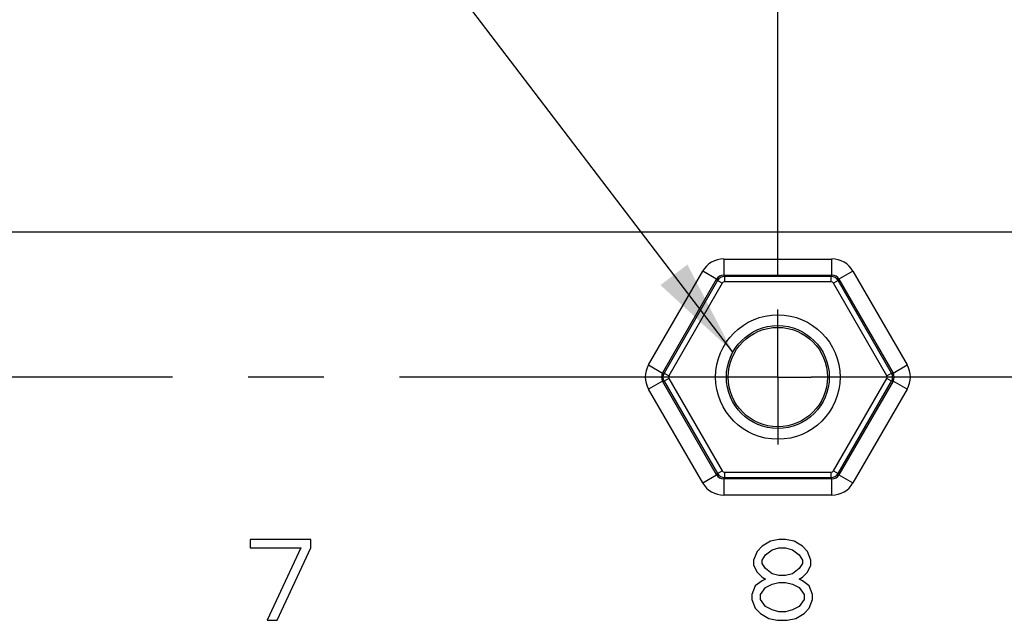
# Model space of a CAD drawing. Header units: inches. Extents: x 0 to 34, y 0 to 22.
# Tile 168 of 224: x 13.9 to 15.7, y 16.8 to 17.9. Entities that reach past the tile are written whole.
import ezdxf

# ---------------------------------------------------------------- set-up
doc = ezdxf.new("R2010")
doc.units = ezdxf.units.IN
doc.header["$LTSCALE"] = 1.87
doc.header["$MEASUREMENT"] = 0
doc.linetypes.add('CENTER', pattern=[0.6, 0.375, -0.075, 0.075, -0.075])
doc.layers.get('0').update_dxf_attribs({"linetype": 'CONTINUOUS'})
for name, color, linetype in [('02___PRT_ALL_AXES', 7, 'CONTINUOUS'), ('DETAIL', 7, 'CONTINUOUS'), ('DIMENSIONS', 7, 'CONTINUOUS')]:
    doc.layers.add(name, color=color, linetype=linetype)
doc.styles.get("Standard").update_dxf_attribs({"font": 'txt', "width": 0.8})
doc.dimstyles.new('DIMSTYLE_1', dxfattribs={"dimtxt": 0.125, "dimasz": 0.18, "dimexe": 0.125, "dimexo": 0.0625, "dimgap": 0.03125, "dimtad": 0, "dimtih": 1, "dimtoh": 1, "dimdec": 3, "dimzin": 4, "dimdsep": 46, "dimtxsty": 'STANDARD', "dimblk": '_FILLED', "dimblk1": '_FILLED', "dimblk2": '_FILLED', "dimcen": 0.09, "dimadec": 0, "dimazin": 0, "dimtp": 0.01, "dimtm": 0.01, "dimtfac": 1, "dimtdec": 3, "dimtofl": 0, "dimtmove": 0, "dimatfit": 3, "dimldrblk": '_FILLED', "dimfxl": 1, "dimtolj": 1, "dimtzin": 4, "dimarcsym": 0})
doc.dimstyles.get("Standard").update_dxf_attribs({"dimtxt": 0.125, "dimasz": 0.18, "dimexe": 0.125, "dimexo": 0.0625, "dimgap": 0.09, "dimtad": 0, "dimtih": 1, "dimtoh": 1, "dimdec": 3, "dimzin": 4, "dimdsep": 46, "dimtxsty": 'STANDARD', "dimblk": '_FILLED', "dimblk1": '_FILLED', "dimblk2": '_FILLED', "dimcen": 0.09, "dimadec": 0, "dimazin": 0, "dimtol": 1, "dimtp": 0.01, "dimtm": 0.01, "dimtfac": 1, "dimtdec": 3, "dimtofl": 0, "dimtmove": 0, "dimatfit": 3, "dimldrblk": '_FILLED', "dimfxl": 1, "dimtolj": 1, "dimtzin": 4, "dimarcsym": 0})

# ---------------------------------------------------------------- blocks, each defined once
blk = doc.blocks.new('*D24')
at = {"layer": 'DIMENSIONS', "color": 2, "linetype": 'CONTINUOUS'}
blk.add_line((15.3238, 17.4359), (15.3238, 19.3691), dxfattribs=at)
at = {"layer": 'DIMENSIONS', "color": 2, "linetype": 'CONTINUOUS', "insert": (15.2613, 19.4316), "char_height": 0.125, "width": 1.425, "attachment_point": 1, "rotation": 90, "line_spacing_factor": 0.9}
blk.add_mtext('9.671{\\Ftxt.shx;\\W1.000000;\\H0.125000; }[245.64]', dxfattribs=at)
blk = doc.blocks.new('_FILLED')
at = {"color": 0, "linetype": 'BYBLOCK'}
blk.add_solid([(0, 0), (-1, 0.174), (-1, -0.174)], dxfattribs=at)
blk = doc.blocks.new('*D25')
at = {"layer": 'DIMENSIONS', "color": 2, "linetype": 'CONTINUOUS'}
blk.add_line((20.5448, 17.4359), (20.5448, 19.3691), dxfattribs=at)
at = {"layer": 'DIMENSIONS', "color": 2, "linetype": 'CONTINUOUS', "insert": (20.4823, 19.4316), "char_height": 0.125, "width": 1.525, "attachment_point": 1, "rotation": 90, "line_spacing_factor": 0.9}
blk.add_mtext('14.892{\\Ftxt.shx;\\W1.000000;\\H0.125000; }[378.26]', dxfattribs=at)

msp = doc.modelspace()

# ---------------------------------------------------------------- linework, layer by layer
at = {"color": 7, "linetype": 'CONTINUOUS'}
for p, q in [((8.521, 17.5177), (21.1876, 17.5177)), ((15.2233, 17.4672), (15.424, 17.4672)), ((15.2233, 17.4672), (15.2233, 17.4372)), ((15.424, 17.4372), (15.424, 17.4672)), ((15.084, 17.2709), (15.1844, 17.4447)), ((15.11, 17.2559), (15.2103, 17.4297)), ((15.2103, 17.4297), (15.1844, 17.4447)), ((15.2103, 17.4297), (15.2118, 17.4273)), ((15.2233, 17.4372), (15.424, 17.4372)), ((15.2233, 17.4372), (15.2248, 17.4347)), ((15.4226, 17.4347), (15.2248, 17.4347)), ((15.2248, 17.4347), (15.2248, 17.4248)), ((15.424, 17.4372), (15.4226, 17.4347)), ((15.4226, 17.4248), (15.4226, 17.4347)), ((15.437, 17.4297), (15.4356, 17.4273)), ((15.463, 17.4447), (15.437, 17.4297)), ((15.437, 17.4297), (15.5374, 17.2559)), ((15.463, 17.4447), (15.5634, 17.2709)), ((15.2118, 17.4273), (15.1128, 17.2559)), ((15.2204, 17.4223), (15.1215, 17.2509)), ((15.2204, 17.4223), (15.2118, 17.4273)), ((15.4226, 17.4248), (15.2248, 17.4248)), ((15.4356, 17.4273), (15.4269, 17.4223)), ((15.5259, 17.2509), (15.4269, 17.4223)), ((15.5345, 17.2559), (15.4356, 17.4273)), ((15.084, 17.2709), (15.11, 17.2559)), ((15.5374, 17.2559), (15.5634, 17.2709)), ((15.11, 17.2559), (15.1128, 17.2559)), ((15.1128, 17.2559), (15.1215, 17.2509)), ((15.5259, 17.2509), (15.5345, 17.2559)), ((15.5374, 17.2559), (15.5345, 17.2559)), ((15.11, 17.2409), (15.084, 17.2259)), ((15.11, 17.2409), (15.1128, 17.2409)), ((15.2103, 17.0671), (15.11, 17.2409)), ((15.1215, 17.2459), (15.1128, 17.2409)), ((15.1128, 17.2409), (15.2118, 17.0696)), ((15.1215, 17.2459), (15.2204, 17.0746)), ((15.4269, 17.0746), (15.5259, 17.2459)), ((15.4356, 17.0696), (15.5345, 17.2409)), ((15.5374, 17.2409), (15.437, 17.0671)), ((15.5345, 17.2409), (15.5259, 17.2459)), ((15.5374, 17.2409), (15.5345, 17.2409)), ((15.5634, 17.2259), (15.5374, 17.2409)), ((15.1844, 17.0521), (15.084, 17.2259)), ((15.5634, 17.2259), (15.463, 17.0521)), ((15.1844, 17.0521), (15.2103, 17.0671)), ((15.2103, 17.0671), (15.2118, 17.0696)), ((15.2118, 17.0696), (15.2204, 17.0746)), ((15.2248, 17.0721), (15.4226, 17.0721)), ((15.2248, 17.0721), (15.2248, 17.0621)), ((15.4226, 17.0621), (15.4226, 17.0721)), ((15.4269, 17.0746), (15.4356, 17.0696)), ((15.437, 17.0671), (15.4356, 17.0696)), ((15.437, 17.0671), (15.463, 17.0521)), ((15.2233, 17.0596), (15.2248, 17.0621)), ((15.424, 17.0596), (15.2233, 17.0596)), ((15.2233, 17.0596), (15.2233, 17.0296)), ((15.2248, 17.0621), (15.4226, 17.0621)), ((15.424, 17.0596), (15.4226, 17.0621)), ((15.424, 17.0296), (15.424, 17.0596)), ((15.424, 17.0296), (15.2233, 17.0296)), ((14.4582, 16.9474), (14.3457, 16.9474)), ((14.3457, 16.9474), (14.3457, 16.9315)), ((14.4582, 16.9315), (14.4582, 16.9474)), ((15.3101, 16.9442), (15.2944, 16.9346)), ((15.3257, 16.9474), (15.3101, 16.9442)), ((15.3382, 16.9474), (15.3257, 16.9474)), ((15.3538, 16.9442), (15.3382, 16.9474)), ((15.3694, 16.9346), (15.3538, 16.9442)), ((14.3457, 16.9315), (14.4394, 16.9315)), ((14.4394, 16.9315), (14.3769, 16.7974)), ((14.3957, 16.7974), (14.4582, 16.9315)), ((15.2851, 16.9251), (15.2788, 16.9091)), ((15.2944, 16.9346), (15.2851, 16.9251)), ((15.2944, 16.9091), (15.3007, 16.9187)), ((15.3007, 16.9187), (15.3132, 16.9283)), ((15.3132, 16.9283), (15.3257, 16.9315)), ((15.3257, 16.9315), (15.3382, 16.9315)), ((15.3382, 16.9315), (15.3507, 16.9283)), ((15.3507, 16.9283), (15.3632, 16.9187)), ((15.3632, 16.9187), (15.3694, 16.9091)), ((15.3788, 16.9251), (15.3694, 16.9346)), ((15.3851, 16.9091), (15.3788, 16.9251)), ((15.2788, 16.9091), (15.2788, 16.8995)), ((15.2944, 16.9027), (15.2944, 16.9091)), ((15.3007, 16.8932), (15.2944, 16.9027)), ((15.3694, 16.9027), (15.3632, 16.8932)), ((15.3694, 16.9091), (15.3694, 16.9027)), ((15.3851, 16.8995), (15.3851, 16.9091)), ((15.2788, 16.8995), (15.2851, 16.8868)), ((15.2851, 16.8868), (15.2944, 16.8772)), ((15.3132, 16.8836), (15.3007, 16.8932)), ((15.3257, 16.8804), (15.3132, 16.8836)), ((15.3507, 16.8836), (15.3382, 16.8804)), ((15.3632, 16.8932), (15.3507, 16.8836)), ((15.3694, 16.8772), (15.3788, 16.8868)), ((15.3788, 16.8868), (15.3851, 16.8995)), ((15.2944, 16.8708), (15.2819, 16.8612)), ((15.2944, 16.8772), (15.3007, 16.874)), ((15.3007, 16.874), (15.2944, 16.8708)), ((15.3007, 16.8581), (15.3132, 16.8644)), ((15.3132, 16.8644), (15.3257, 16.8676)), ((15.3382, 16.8804), (15.3257, 16.8804)), ((15.3257, 16.8676), (15.3382, 16.8676)), ((15.3382, 16.8676), (15.3507, 16.8644)), ((15.3507, 16.8644), (15.3632, 16.8581)), ((15.3632, 16.874), (15.3694, 16.8772)), ((15.3694, 16.8708), (15.3632, 16.874)), ((15.3819, 16.8612), (15.3694, 16.8708)), ((15.2819, 16.8612), (15.2757, 16.8453)), ((15.2913, 16.8453), (15.3007, 16.8581)), ((15.3632, 16.8581), (15.3726, 16.8453)), ((15.3882, 16.8453), (15.3819, 16.8612)), ((15.2757, 16.8453), (15.2757, 16.8357)), ((15.2757, 16.8357), (15.2819, 16.8198)), ((15.2913, 16.8357), (15.2913, 16.8453)), ((15.3007, 16.8229), (15.2913, 16.8357)), ((15.3726, 16.8357), (15.3632, 16.8229)), ((15.3726, 16.8453), (15.3726, 16.8357)), ((15.3819, 16.8198), (15.3882, 16.8357)), ((15.3882, 16.8357), (15.3882, 16.8453)), ((15.2819, 16.8198), (15.2913, 16.8102)), ((15.2913, 16.8102), (15.3069, 16.8006)), ((15.3132, 16.8166), (15.3007, 16.8229)), ((15.3257, 16.8134), (15.3132, 16.8166)), ((15.3382, 16.8134), (15.3257, 16.8134)), ((15.3507, 16.8166), (15.3382, 16.8134)), ((15.3632, 16.8229), (15.3507, 16.8166)), ((15.3569, 16.8006), (15.3726, 16.8102)), ((15.3726, 16.8102), (15.3819, 16.8198)), ((14.3769, 16.7974), (14.3957, 16.7974)), ((15.3069, 16.8006), (15.3226, 16.7974)), ((15.3226, 16.7974), (15.3413, 16.7974)), ((15.3413, 16.7974), (15.3569, 16.8006))]:
    msp.add_line(p, q, dxfattribs=at)
for radius in [0.1154, 0.0954, 0.0921]:
    msp.add_circle((15.3237, 17.2484), radius, dxfattribs=at)
for centre, radius, start, end in [((15.2233, 17.4223), 0.045, 89.998, 150.002), ((15.424, 17.4223), 0.045, 29.998, 90.002), ((15.2233, 17.4223), 0.0149, 89.906, 150.0989), ((15.2248, 17.4197), 0.015, 90.0279, 149.9709), ((15.4226, 17.4197), 0.015, 30.0279, 89.9709), ((15.4241, 17.4223), 0.0149, 29.906, 90.0989), ((15.2248, 17.4198), 0.005, 89.9977, 150.0026), ((15.4226, 17.4198), 0.005, 29.9977, 90.0026), ((15.1229, 17.2484), 0.045, 149.998, 210.002), ((15.5244, 17.2484), 0.045, 329.998, 30.002), ((15.1229, 17.2484), 0.0149, 149.906, 210.0988), ((15.1258, 17.2484), 0.015, 150.0279, 209.9709), ((15.1258, 17.2484), 0.005, 149.9977, 210.0027), ((15.5215, 17.2484), 0.005, 329.9976, 30.0026), ((15.5215, 17.2484), 0.015, 330.0279, 29.9709), ((15.5245, 17.2484), 0.0149, 329.906, 30.0988), ((15.2233, 17.0745), 0.0149, 209.906, 270.0989), ((15.2248, 17.0771), 0.015, 210.0279, 269.9709), ((15.2248, 17.0771), 0.005, 209.9976, 270.0026), ((15.4226, 17.0771), 0.005, 269.9976, 330.0026), ((15.4226, 17.0771), 0.015, 270.0279, 329.9709), ((15.4241, 17.0745), 0.0149, 269.906, 330.0989), ((15.2233, 17.0746), 0.045, 209.998, 270.002), ((15.424, 17.0746), 0.045, 269.998, 330.002)]:
    msp.add_arc(centre, radius, start, end, dxfattribs=at)
at = {"layer": '02___PRT_ALL_AXES', "color": 7, "linetype": 'CENTER'}
for p, q in [((15.3238, 17.2483), (15.3238, 17.3734)), ((15.3238, 17.2483), (8.931, 17.2483)), ((15.3238, 17.2483), (15.3852, 17.2483)), ((15.3238, 17.2483), (15.3238, 17.1232)), ((20.5448, 17.2483), (15.3852, 17.2483))]:
    msp.add_line(p, q, dxfattribs=at)

# ---------------------------------------------------------------- dimensions: what is measured, and where the dimension line sits
at = {"layer": 'DIMENSIONS', "color": 2, "linetype": 'CONTINUOUS'}
for feature_location, picture, middle in [((20.5448, 17.4359), '*D25', (20.5448, 20.1941)), ((15.3238, 17.4359), '*D24', (15.3238, 20.1441))]:
    dim = msp.add_ordinate_dim(feature_location=feature_location, offset=(0, 1.9332), dtype=1, origin=(5.6528, 17.3734), dimstyle='DIMSTYLE_1', dxfattribs=at)
    dim.commit()
    dim.dimension.update_dxf_attribs({"geometry": picture, "text_midpoint": middle})

# ---------------------------------------------------------------- leaders
at = {"layer": 'DETAIL', "color": 2, "linetype": 'CONTINUOUS'}
msp.add_leader([(15.2403, 17.2948), (13.6023, 19.4427), (13.4223, 19.4427)], dimstyle='STANDARD', override={"dimtad": 0}, dxfattribs=at)

doc.saveas('drawing.dxf')
